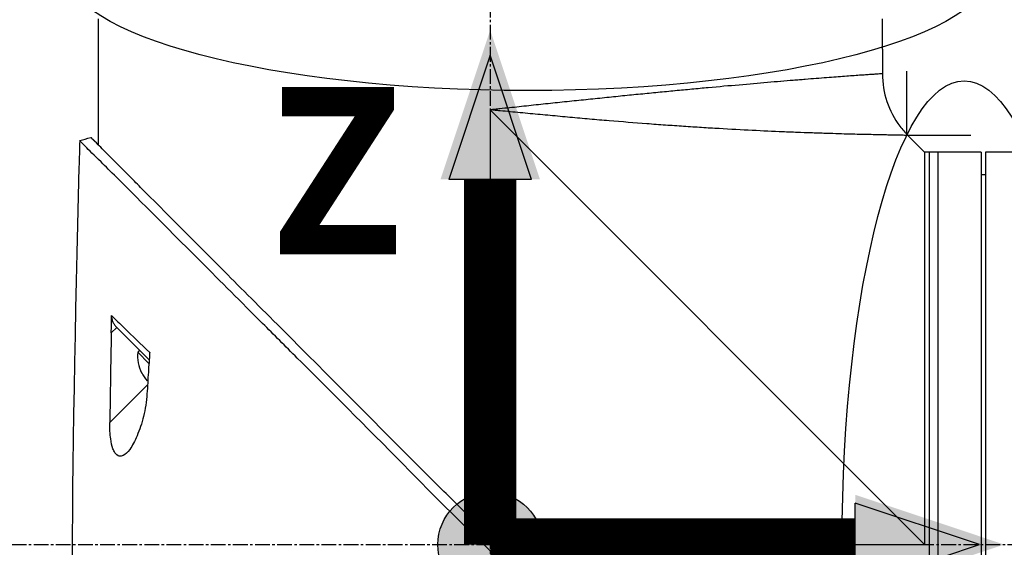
# Model space of a CAD drawing. Header units: millimetres. Extents: x 0 to 4378, y 0 to 2376.
# Tile 137 of 227: x 1522 to 1635, y 1639 to 1700. Entities that reach past the tile are written whole.
import ezdxf

# ---------------------------------------------------------------- set-up
doc = ezdxf.new("R2010")
doc.units = ezdxf.units.MM
doc.header["$LTSCALE"] = 0.2
doc.linetypes.add('CENTER2', pattern=[1.125, 0.75, -0.125, 0.125, -0.125])
for name, color, linetype in [('02_Center Line', 1, 'CENTER2'), ('07_Special Line2', 76, 'Continuous'), ('12_Before Rev.Num.', 5, 'Continuous'), ('13_After Rev.Num.', 6, 'Continuous')]:
    doc.layers.add(name, color=color, linetype=linetype)
doc.layers.add('14_Mark', color=7, linetype='Continuous', true_color=0xe03c31)
doc.styles.add('Rainbow-5.0 Style', font='malgunsl.ttf')
doc.dimstyles.new('Rainbow-5.0 Style', dxfattribs={"dimtxt": 4, "dimasz": 2.5, "dimexe": 1, "dimexo": 1, "dimgap": 1, "dimtad": 1, "dimdsep": 46, "dimtxsty": 'Rainbow-5.0 Style', "dimcen": 0, "dimclrd": 251, "dimclre": 251, "dimclrt": 7, "dimazin": 3, "dimtp": 0.1, "dimtm": 0.1, "dimtfac": 0.61, "dimtmove": 0, "dimatfit": 3, "dimfxl": 1, "dimlwd": -1, "dimlwe": -1, "dimarcsym": 1})

# ---------------------------------------------------------------- blocks, each defined once
blk = doc.blocks.new('*D129')
at = {"color": 251, "linetype": 'ByBlock', "transparency": 16777216}
for p, q in [((1575.56, 1808.65), (1575.56, 1872.74)), ((1692.71, 1691.5), (1692.71, 1872.74)), ((1585.56, 1868.74), (1682.71, 1868.74))]:
    blk.add_line(p, q, dxfattribs=at)
at = {"color": 251, "transparency": 16777216}
for points in [[(1585.56, 1870.4), (1585.56, 1867.07), (1575.56, 1868.74)], [(1682.71, 1870.4), (1682.71, 1867.07), (1692.71, 1868.74)]]:
    blk.add_solid(points, dxfattribs=at)
at = {"layer": 'Defpoints', "color": 0, "transparency": 16777216}
for p in [(1692.71, 1868.74), (1575.56, 1804.65), (1692.71, 1687.5)]:
    blk.add_point(p, dxfattribs=at)
at = {"color": 7, "transparency": 16777216, "insert": (1634.13, 1881.05), "char_height": 16, "attachment_point": 5, "style": 'Rainbow-5.0 Style'}
blk.add_mtext('117.15', dxfattribs=at)
blk = doc.blocks.new('A$Ca3a613b0')
for p, q in [((-201.25, 1040.15), (-201.25, 1037.15)), ((-111.25, 1037.15), (-111.25, 1040.15)), ((-201.25, 1036.65), (-201.25, 1025.7)), ((-111.25, 1036.65), (-111.25, 1033.84)), ((-116.25, 1033.48), (-116.25, 1033.48)), ((-156.25, 1029.7), (-156.25, 980.73)), ((-106.4, 979.85), (-156.25, 1029.7)), ((-106.4, 1024.85), (-108.32, 1026.77)), ((-99.9, 1024.85), (-106.4, 1024.85)), ((-105.9, 1024.85), (-105.9, 934.85)), ((-104.9, 1024.85), (-104.9, 934.85)), ((-99.9, 1024.85), (-99.9, 934.85)), ((-99.4, 1024.85), (-99.4, 934.85)), ((-96.4, 1024.85), (-99.4, 1024.85)), ((-99.4, 1022.24), (-99.9, 1022.25)), ((-199.11, 1004.75), (-199.73, 1004.12)), ((-199.11, 1004.75), (-196.18, 1001.82)), ((-197.68, 1004.14), (-197.68, 1004.14)), ((-197.66, 1004.12), (-197.66, 1004.12)), ((-196.49, 1002.13), (-196.7, 1001.92)), ((-196.7, 1001.92), (-195.41, 1000.63)), ((-196.18, 1001.82), (-195.39, 1001.03)), ((-196.25, 999.54), (-196.24, 999.55)), ((-199.9, 993.84), (-195.57, 998.17)), ((-195.63, 998.62), (-195.54, 998.72)), ((-155.37, 979.85), (-106.4, 979.85))]:
    blk.add_line(p, q)
for radius, start, end in [(4.52, 175.2393, 206.2869), (4.5, 206.2241, 220.3846)]:
    blk.add_arc((-192.2, 1001.54), radius, start, end)
for centre, major_axis, ratio, start_param, end_param in [((2323.9, 932.01), (-101.98, 2690.77), 0.938894, 1.500251, 1.501378), ((-174, 1285.85), (26.02, 366.09), 0.042138, 2.37416, 2.795052), ((-181.51, 1160.08), (-14.62, -235.71), 0.048312, 5.438434, 5.498234)]:
    blk.add_ellipse(centre, major_axis=major_axis, ratio=ratio, start_param=start_param, end_param=end_param)
for points, knots in [([(-201.25, 1037.15), (-201.25, 1037.09), (-201.25, 1037.02), (-201.25, 1036.9), (-201.25, 1036.84), (-201.25, 1036.75), (-201.25, 1036.71), (-201.25, 1036.66), (-201.25, 1036.65), (-201.25, 1036.65)], [0, 0, 0, 0, 0.0188345, 0.0188345, 0.037669, 0.037669, 0.0565035, 0.0565035, 0.075338, 0.075338, 0.075338, 0.075338]), ([(-111.25, 1036.65), (-111.25, 1036.65), (-111.25, 1036.66), (-111.25, 1036.71), (-111.25, 1036.75), (-111.25, 1036.84), (-111.25, 1036.9), (-111.25, 1037.02), (-111.25, 1037.09), (-111.25, 1037.15)], [-0.075338, -0.075338, -0.075338, -0.075338, -0.0565035, -0.0565035, -0.037669, -0.037669, -0.0188345, -0.0188345, 0, 0, 0, 0]), ([(-111.25, 1033.84), (-111.25, 1033.84), (-111.25, 1033.84), (-111.26, 1033.84), (-111.27, 1033.84), (-111.29, 1033.84), (-111.3, 1033.84), (-111.34, 1033.84), (-111.4, 1033.83), (-111.47, 1033.83), (-111.54, 1033.82), (-111.63, 1033.82), (-111.74, 1033.81), (-111.84, 1033.8), (-111.97, 1033.79), (-112.11, 1033.78), (-112.26, 1033.77), (-112.42, 1033.76), (-112.59, 1033.75), (-112.77, 1033.74), (-112.97, 1033.72), (-113.19, 1033.71), (-113.29, 1033.7), (-113.4, 1033.69), (-113.52, 1033.68), (-113.52, 1033.68), (-113.52, 1033.68), (-113.52, 1033.68), (-113.64, 1033.67), (-113.76, 1033.67), (-113.88, 1033.66), (-113.88, 1033.66), (-113.88, 1033.66), (-113.88, 1033.66), (-114.13, 1033.64), (-114.4, 1033.62), (-114.68, 1033.6), (-114.68, 1033.6), (-114.68, 1033.6), (-114.69, 1033.6), (-114.97, 1033.58), (-115.26, 1033.56), (-115.58, 1033.53), (-115.58, 1033.53), (-115.58, 1033.53), (-115.58, 1033.53), (-115.89, 1033.51), (-116.22, 1033.49), (-116.56, 1033.46), (-116.57, 1033.46), (-116.57, 1033.46), (-116.57, 1033.46), (-116.92, 1033.43), (-117.27, 1033.41), (-117.65, 1033.38), (-117.65, 1033.38), (-117.65, 1033.38), (-117.66, 1033.38), (-118.03, 1033.35), (-118.42, 1033.32), (-118.83, 1033.29), (-118.83, 1033.29), (-118.83, 1033.29), (-118.84, 1033.29), (-119.24, 1033.26), (-119.66, 1033.22), (-120.1, 1033.19), (-120.1, 1033.19), (-120.11, 1033.19), (-120.11, 1033.19), (-120.33, 1033.17), (-120.55, 1033.15), (-120.77, 1033.13), (-121, 1033.12), (-121.23, 1033.1), (-121.47, 1033.08), (-121.47, 1033.08), (-121.47, 1033.08), (-121.48, 1033.08), (-121.94, 1033.04), (-122.42, 1033), (-122.91, 1032.96), (-122.92, 1032.96), (-122.92, 1032.96), (-122.93, 1032.96), (-123.42, 1032.92), (-123.92, 1032.88), (-124.43, 1032.83), (-124.44, 1032.83), (-124.44, 1032.83), (-124.45, 1032.83), (-125.48, 1032.75), (-126.56, 1032.65), (-127.69, 1032.55), (-127.69, 1032.55), (-127.7, 1032.55), (-127.7, 1032.55), (-128.83, 1032.45), (-130.01, 1032.35), (-131.23, 1032.24), (-131.24, 1032.24), (-131.24, 1032.23), (-131.25, 1032.23), (-131.86, 1032.18), (-132.48, 1032.12), (-133.11, 1032.06), (-133.11, 1032.06), (-133.12, 1032.06), (-133.12, 1032.06), (-133.75, 1032), (-134.39, 1031.94), (-135.03, 1031.88), (-135.04, 1031.88), (-135.04, 1031.88), (-135.05, 1031.88), (-135.69, 1031.82), (-136.34, 1031.75), (-136.99, 1031.69), (-137, 1031.69), (-137.01, 1031.69), (-137.01, 1031.69), (-137.67, 1031.62), (-138.33, 1031.56), (-139, 1031.49), (-139.01, 1031.49), (-139.01, 1031.49), (-139.02, 1031.49), (-139.69, 1031.43), (-140.36, 1031.36), (-141.05, 1031.29), (-141.05, 1031.29), (-141.06, 1031.29), (-141.06, 1031.29), (-141.74, 1031.22), (-142.44, 1031.15), (-143.13, 1031.08), (-143.14, 1031.08), (-143.14, 1031.08), (-143.15, 1031.08), (-143.84, 1031), (-144.55, 1030.93), (-145.26, 1030.86), (-145.26, 1030.86), (-145.27, 1030.86), (-145.27, 1030.86), (-145.99, 1030.78), (-146.71, 1030.71), (-147.44, 1030.63), (-148.16, 1030.56), (-148.89, 1030.48), (-149.62, 1030.4), (-150.35, 1030.33), (-151.09, 1030.25), (-151.82, 1030.17), (-152.19, 1030.13), (-152.56, 1030.09), (-152.93, 1030.05), (-153.3, 1030.01), (-153.66, 1029.97), (-154.03, 1029.93), (-154.4, 1029.9), (-154.77, 1029.86), (-155.14, 1029.82), (-155.33, 1029.8), (-155.51, 1029.78), (-155.7, 1029.76), (-155.88, 1029.74), (-156.07, 1029.72), (-156.25, 1029.7)], [0.07060728, 0.07060728, 0.07060728, 0.07060728, 0.07170361, 0.07170361, 0.07170361, 0.07280828, 0.07280828, 0.07280828, 0.07501635, 0.07501635, 0.07501635, 0.07721945, 0.07721945, 0.07721945, 0.07943249, 0.07943249, 0.07943249, 0.08163213, 0.08163213, 0.08163213, 0.08384862, 0.08384862, 0.08384862, 0.08494202, 0.08494202, 0.08494202, 0.08495266, 0.08495266, 0.08495266, 0.08604529, 0.08604529, 0.08604529, 0.08605669, 0.08605669, 0.08605669, 0.08825193, 0.08825193, 0.08825193, 0.08826476, 0.08826476, 0.08826476, 0.09045866, 0.09045866, 0.09045866, 0.09047283, 0.09047283, 0.09047283, 0.09266548, 0.09266548, 0.09266548, 0.0926809, 0.0926809, 0.0926809, 0.09487241, 0.09487241, 0.09487241, 0.09488896, 0.09488896, 0.09488896, 0.09707944, 0.09707944, 0.09707944, 0.09709703, 0.09709703, 0.09709703, 0.0992866, 0.0992866, 0.0992866, 0.0993051, 0.0993051, 0.0993051, 0.10038972, 0.10038972, 0.10038972, 0.10149384, 0.10149384, 0.10149384, 0.10151317, 0.10151317, 0.10151317, 0.10370128, 0.10370128, 0.10370128, 0.10372124, 0.10372124, 0.10372124, 0.10590889, 0.10590889, 0.10590889, 0.10592931, 0.10592931, 0.10592931, 0.11032469, 0.11032469, 0.11032469, 0.11034544, 0.11034544, 0.11034544, 0.11474132, 0.11474132, 0.11474132, 0.11476158, 0.11476158, 0.11476158, 0.11694994, 0.11694994, 0.11694994, 0.11696965, 0.11696965, 0.11696965, 0.11915879, 0.11915879, 0.11915879, 0.11917771, 0.11917771, 0.11917771, 0.12136786, 0.12136786, 0.12136786, 0.12138578, 0.12138578, 0.12138578, 0.12357717, 0.12357717, 0.12357717, 0.12359385, 0.12359385, 0.12359385, 0.12578671, 0.12578671, 0.12578671, 0.12580192, 0.12580192, 0.12580192, 0.12799646, 0.12799646, 0.12799646, 0.12800999, 0.12800999, 0.12800999, 0.13020641, 0.13020641, 0.13020641, 0.13021805, 0.13021805, 0.13021805, 0.13242612, 0.13242612, 0.13242612, 0.13463419, 0.13463419, 0.13463419, 0.13684226, 0.13684226, 0.13684226, 0.13794629, 0.13794629, 0.13794629, 0.13905033, 0.13905033, 0.13905033, 0.14015436, 0.14015436, 0.14015436, 0.14070638, 0.14070638, 0.14070638, 0.1412584, 0.1412584, 0.1412584, 0.1412584]), ([(-111.25, 1033.84), (-111.25, 1032.76), (-111.07, 1031.67), (-110.38, 1029.64), (-109.88, 1028.67), (-108.96, 1027.45), (-108.65, 1027.1), (-108.32, 1026.77)], [0, 0, 0, 0, 0.3242583, 0.3242583, 0.6426929, 0.6426929, 0.7824853, 0.7824853, 0.7824853, 0.7824853]), ([(-108.32, 1026.77), (-108.32, 1026.77), (-108.32, 1026.77), (-108.36, 1026.77), (-108.54, 1026.77), (-108.84, 1026.78), (-109.38, 1026.79), (-110.06, 1026.8), (-110.79, 1026.82), (-111.19, 1026.82), (-111.61, 1026.83), (-112.21, 1026.85), (-113.03, 1026.87), (-114.11, 1026.89), (-115.29, 1026.92), (-116.57, 1026.96), (-117.72, 1027), (-118.69, 1027.03), (-119.7, 1027.06), (-121.02, 1027.11), (-123.21, 1027.2), (-126.14, 1027.33), (-129, 1027.49), (-130.98, 1027.6), (-132.33, 1027.69), (-134.05, 1027.8), (-136.14, 1027.94), (-138.97, 1028.15), (-141.87, 1028.38), (-144.84, 1028.63), (-147.1, 1028.84), (-149.37, 1029.05), (-151.66, 1029.26), (-153.57, 1029.44), (-154.91, 1029.57), (-155.68, 1029.64), (-156.06, 1029.68), (-156.25, 1029.7)], [0.07327246, 0.07327246, 0.07327246, 0.07327246, 0.0732784, 0.0755701, 0.07786179, 0.08015349, 0.08244518, 0.08702857, 0.08817442, 0.08932027, 0.09046611, 0.09161196, 0.09390366, 0.09619535, 0.09848705, 0.10077874, 0.10307044, 0.10421629, 0.10536213, 0.10765383, 0.10994553, 0.11452892, 0.11911231, 0.12025815, 0.121404, 0.1236957, 0.12598739, 0.12827909, 0.13286248, 0.13515417, 0.13744587, 0.13973756, 0.14202926, 0.14432096, 0.1454668, 0.14603973, 0.14661265, 0.14661265, 0.14661265, 0.14661265]), ([(-109.74, 932.56), (-109.74, 932.57), (-109.89, 932.68), (-111.54, 934.34), (-112.56, 935.39), (-114.71, 937.54), (-115.7, 938.51), (-117.36, 940.16), (-117.99, 940.8), (-119.29, 942.1), (-119.96, 942.77), (-121.04, 943.85), (-121.41, 944.22), (-124.55, 947.37), (-127.25, 950.02), (-131.42, 954.18), (-134.44, 957.25), (-141.9, 964.75), (-145.54, 968.37), (-152.43, 975.26), (-154.85, 977.75), (-157.73, 980.58), (-159.67, 982.43), (-164.1, 986.87), (-165.95, 988.75), (-172.37, 995.25), (-175.92, 998.76), (-179.74, 1002.58), (-181.07, 1003.91), (-184.83, 1007.67), (-187.2, 1010.04), (-193.84, 1016.68), (-197, 1019.85), (-199.79, 1022.62), (-200.39, 1023.21), (-201.68, 1024.49), (-202.3, 1025.1), (-203.13, 1025.94), (-203.35, 1026.17), (-203.35, 1026.17)], [0.007059, 0.007059, 0.007059, 0.007059, 0.615438, 0.615438, 1.069569, 1.069569, 1.371276, 1.371276, 1.544721, 1.544721, 1.716113, 1.716113, 1.805171, 1.805171, 2.453917, 2.453917, 3.119268, 3.119268, 3.710855, 3.710855, 4.236876, 4.236876, 4.642605, 4.642605, 4.934699, 4.934699, 5.667174, 5.667174, 6.066186, 6.066186, 6.818123, 6.818123, 8.314738, 8.314738, 8.772171, 8.772171, 9.455351, 9.455351, 10.137965, 10.137965, 10.137965, 10.137965]), ([(-156.88, 981.35), (-156.9, 981.37), (-156.99, 981.46), (-157.19, 981.65), (-157.27, 981.72), (-157.5, 981.95), (-157.66, 982.1), (-158.13, 982.56), (-158.44, 982.86), (-159.38, 983.78), (-160, 984.39), (-161.87, 986.23), (-163.11, 987.47), (-166.84, 991.19), (-169.32, 993.69), (-177.55, 1001.96), (-182.43, 1006.84), (-190.16, 1014.58), (-193.62, 1018.04), (-196.85, 1021.29), (-197.32, 1021.77), (-199.31, 1023.77), (-200.51, 1024.96), (-201.53, 1025.99), (-201.74, 1026.2), (-201.96, 1026.41), (-202.01, 1026.47), (-202.06, 1026.51), (-202.07, 1026.53), (-202.08, 1026.54), (-202.08, 1026.54), (-202.09, 1026.54), (-202.09, 1026.54), (-202.09, 1026.54)], [0.0003975, 0.0003975, 0.0003975, 0.0003975, 0.0037334, 0.0037334, 0.0059736, 0.0059736, 0.0104554, 0.0104554, 0.0194241, 0.0194241, 0.0373842, 0.0373842, 0.0734232, 0.0734232, 0.1463793, 0.1463793, 0.3201527, 0.3201527, 0.4871586, 0.4871586, 0.516686, 0.516686, 0.6197489, 0.6197489, 0.6590143, 0.6590143, 0.678683, 0.678683, 0.6884419, 0.6884419, 0.6932923, 0.6932923, 0.6950052, 0.6950052, 0.6950052, 0.6950052]), ([(-202.08, 1026.54), (-202.08, 1026.54), (-202.08, 1026.54), (-202.08, 1026.54), (-202.07, 1026.53), (-202.06, 1026.52), (-202.04, 1026.51), (-201.98, 1026.46), (-201.93, 1026.41), (-201.71, 1026.2), (-201.51, 1026), (-201.25, 1025.73)], [0.0212085, 0.0212085, 0.0212085, 0.0212085, 0.039197, 0.039197, 0.0769304, 0.0769304, 0.152825, 0.152825, 0.3056694, 0.3056694, 0.5941457, 0.5941457, 0.5941457, 0.5941457]), ([(-106.4, 1024.85), (-106.4, 1024.85), (-106.4, 1024.78), (-106.4, 1024.5), (-106.4, 1024.28), (-106.4, 1023.72), (-106.4, 1023.37), (-106.4, 1022.52), (-106.4, 1022.04), (-106.4, 1020.93), (-106.4, 1020.31), (-106.4, 1018.94), (-106.4, 1018.2), (-106.4, 1016.59), (-106.4, 1015.72), (-106.4, 1013.88), (-106.4, 1012.91), (-106.4, 1010.85), (-106.4, 1009.78), (-106.4, 1007.66), (-106.4, 1006.62), (-106.4, 1003.69), (-106.4, 1001.72), (-106.4, 998.91), (-106.4, 998.14), (-106.4, 995.97), (-106.4, 994.57), (-106.4, 991), (-106.4, 988.81), (-106.4, 984.38), (-106.4, 982.15), (-106.4, 979.89), (-106.4, 979.87), (-106.4, 979.85)], [7.065101, 7.065101, 7.065101, 7.065101, 7.503081, 7.503081, 7.941245, 7.941245, 8.379363, 8.379363, 8.81754, 8.81754, 9.255686, 9.255686, 9.693876, 9.693876, 10.132032, 10.132032, 10.570233, 10.570233, 11.008387, 11.008387, 11.398553, 11.398553, 12.081509, 12.081509, 12.337551, 12.337551, 12.785597, 12.785597, 13.457918, 13.457918, 14.130202, 14.130202, 14.135687, 14.135687, 14.135687, 14.135687]), ([(-199.73, 1004.12), (-199.73, 1004.45), (-199.72, 1004.79), (-199.71, 1005.43), (-199.71, 1005.8), (-199.7, 1006.11)], [-0.1913085, -0.1913085, -0.1913085, -0.1913085, -0.0940503, -0.0940503, 0, 0, 0, 0]), ([(-199.7, 1006.11), (-199.24, 1005.66), (-198.74, 1005.17), (-198.21, 1004.66), (-197.32, 1003.79), (-196.35, 1002.85), (-195.32, 1001.86)], [0, 0, 0, 0, 0.371058, 0.371058, 0.371058, 1, 1, 1, 1]), ([(-199.7, 1006.11), (-199.7, 1005.99), (-199.69, 1005.87), (-199.64, 1005.62), (-199.6, 1005.49), (-199.49, 1005.25), (-199.42, 1005.14), (-199.28, 1004.93), (-199.2, 1004.84), (-199.11, 1004.75)], [0, 0, 0, 0, 0.0370329, 0.0370329, 0.076468, 0.076468, 0.1152358, 0.1152358, 0.1527656, 0.1527656, 0.1527656, 0.1527656]), ([(-195.33, 1001.84), (-195.35, 1001.49), (-195.38, 1001.08), (-195.43, 1000.37), (-195.46, 999.98), (-195.48, 999.61)], [-0.2166132, -0.2166132, -0.2166132, -0.2166132, -0.1116759, -0.1116759, 0, 0, 0, 0]), ([(-195.48, 999.61), (-195.51, 999.2), (-195.53, 998.79), (-195.58, 997.97), (-195.61, 997.56), (-195.64, 997.15)], [0.000001, 0.000001, 0.000001, 0.000001, 0.1240778, 0.1240778, 0.2481545, 0.2481545, 0.2481545, 0.2481545]), ([(-195.64, 997.15), (-195.69, 996.26), (-195.84, 995.37), (-196.23, 993.76), (-196.49, 992.99), (-197.02, 991.74), (-197.31, 991.19), (-197.88, 990.42), (-198.13, 990.18), (-198.52, 989.99), (-198.67, 989.96), (-198.91, 990.01), (-199, 990.05), (-199.17, 990.19), (-199.24, 990.27), (-199.4, 990.5), (-199.47, 990.66), (-199.66, 991.17), (-199.74, 991.56), (-199.88, 992.52), (-199.91, 993.15), (-199.9, 993.84)], [-1.596737, -1.596737, -1.596737, -1.596737, -1.33399, -1.33399, -1.081083, -1.081083, -0.864266, -0.864266, -0.684891, -0.684891, -0.576042, -0.576042, -0.504751, -0.504751, -0.44002, -0.44002, -0.35801, -0.35801, -0.205711, -0.205711, -0.000001, -0.000001, -0.000001, -0.000001]), ([(-154.76, 979.22), (-154.94, 979.41), (-155.13, 979.61), (-155.42, 979.9), (-155.52, 980), (-155.69, 980.17), (-155.75, 980.24), (-155.88, 980.36), (-155.94, 980.43), (-156.08, 980.56), (-156.16, 980.64), (-156.33, 980.81), (-156.42, 980.9), (-156.63, 981.11), (-156.76, 981.23), (-156.88, 981.35)], [0.0002958, 0.0002958, 0.0002958, 0.0002958, 0.0803707, 0.0803707, 0.1241416, 0.1241416, 0.1519625, 0.1519625, 0.1775479, 0.1775479, 0.210957, 0.210957, 0.2493552, 0.2493552, 0.3001905, 0.3001905, 0.3001905, 0.3001905])]:
    blk.add_open_spline(points, degree=3, knots=knots)
for points in [[(-203.35, 1026.17), (-202.93, 1026.29), (-202.51, 1026.42), (-202.09, 1026.54)], [(-203.35, 1026.17), (-203.35, 1026.17), (-203.35, 1026.17), (-203.35, 1026.17)], [(-195.32, 1001.86), (-195.32, 1001.85), (-195.32, 1001.84), (-195.33, 1001.84)]]:
    blk.add_open_spline(points, degree=3)
at = {"layer": '02_Center Line', "ltscale": 11.288275}
for p, q in [((-156.25, 1153.75), (-156.25, 910.71)), ((-216.25, 979.85), (36.59, 979.85))]:
    blk.add_line(p, q, dxfattribs=at)
blk = doc.blocks.new('A$C19ebd0c3_1234')
for q in [(46.93, -0.78), (54.3, 6.59)]:
    blk.add_line((46.93, 6.59), q)
blk.add_ellipse((0, 0), major_axis=(53.19, 0), ratio=0.263273)
blk = doc.blocks.new('A$C3a293ff3')
at = {"layer": '07_Special Line2'}
blk.add_hatch(color=256, dxfattribs=at).paths.add_polyline_path([(49.156, 0), (34.9, 4.752), (34.9, -4.752)])
at = {"layer": '12_Before Rev.Num.'}
blk.add_hatch(color=256, dxfattribs=at).paths.add_polyline_path([(0, 49.156), (-4.752, 34.9), (4.752, 34.9)])
at = {"layer": '14_Mark'}
h = blk.add_hatch(color=256, dxfattribs=at)
h.dxf.hatch_style = 1
h.paths.add_polyline_path([(5, 0, 1), (-5, 0, 1)])
at = {"layer": '07_Special Line2'}
for p, q in [((34.9, -3.96), (34.9, 3.96)), ((46.78, 0), (34.9, 3.96)), ((34.9, -3.96), (46.78, 0))]:
    blk.add_line(p, q, dxfattribs=at)
at = {"layer": '07_Special Line2', "const_width": 5}
blk.add_lwpolyline([(34.9, 0), (0, 0)], dxfattribs=at)
at = {"layer": '12_Before Rev.Num.'}
for p, q in [((0, 46.78), (-3.96, 34.9)), ((3.96, 34.9), (0, 46.78)), ((3.96, 34.9), (-3.96, 34.9))]:
    blk.add_line(p, q, dxfattribs=at)
at = {"layer": '12_Before Rev.Num.', "const_width": 5}
blk.add_lwpolyline([(0, 34.9), (0, 0)], dxfattribs=at)
at = {"layer": '14_Mark'}
blk.add_circle((0, 0), 5, dxfattribs=at)
at = {"layer": '07_Special Line2', "insert": (34.529, -17.308), "char_height": 16, "attachment_point": 4, "style": 'Rainbow-5.0 Style'}
blk.add_mtext('{\\fMalgun Gothic Semilight|b1|i0|c129|p50;Y}', dxfattribs=at)
at = {"layer": '12_Before Rev.Num.', "insert": (-20.587, 35.725), "char_height": 16, "attachment_point": 4, "style": 'Rainbow-5.0 Style'}
blk.add_mtext('{\\fMalgun Gothic Semilight|b1|i0|c129|p50;Z}', dxfattribs=at)
at = {"layer": '14_Mark', "insert": (-17.839, -15.459), "char_height": 16, "attachment_point": 4, "style": 'Rainbow-5.0 Style'}
blk.add_mtext('{\\fMalgun Gothic Semilight|b1|i0|c129|p50;4}', dxfattribs=at)

msp = doc.modelspace()

# ---------------------------------------------------------------- block references
msp.add_blockref('A$Ca3a613b0', (1731.806, 659.684))
at = {"xscale": 1.2, "yscale": 1.2, "zscale": 1.2}
msp.add_blockref('A$C3a293ff3', (1575.556, 1639.534), dxfattribs=at)
at = {"layer": '13_After Rev.Num.'}
msp.add_blockref('A$C19ebd0c3_1234', (1579.886, 1705.6), dxfattribs=at)
at = {"layer": '13_After Rev.Num.', "rotation": 90}
msp.add_blockref('A$C19ebd0c3_1234', (1629.94, 1639.534), dxfattribs=at)

# ---------------------------------------------------------------- dimensions: what is measured, and where the dimension line sits
dim = msp.add_linear_dim(base=(1692.706, 1868.737), p1=(1575.556, 1804.652), p2=(1692.706, 1687.502), dimstyle='Rainbow-5.0 Style', override={"dimscale": 4, "dimtol": 0, "dimlim": 0, "dimtp": 0.1, "dimtm": 0.1, "dimtfac": 0.61, "dimtdec": 2, "dimtolj": 0, "dimtzin": 8})
dim.commit()
dim.dimension.update_dxf_attribs({"geometry": '*D129', "text_midpoint": (1634.131, 1881.053)})

# ---------------------------------------------------------------- leaders
at = {"annotation_type": 0, "has_hookline": 1, "hookline_direction": 1, "text_width": 122.213}
msp.add_leader([(1578.556, 1639.534), (1390.951, 1518.928), (1378.451, 1518.928)], dimstyle='Rainbow-5.0 Style', override={"dimscale": 5, "dimgap": 1, "dimtad": 1}, dxfattribs=at)

doc.saveas('drawing.dxf')
